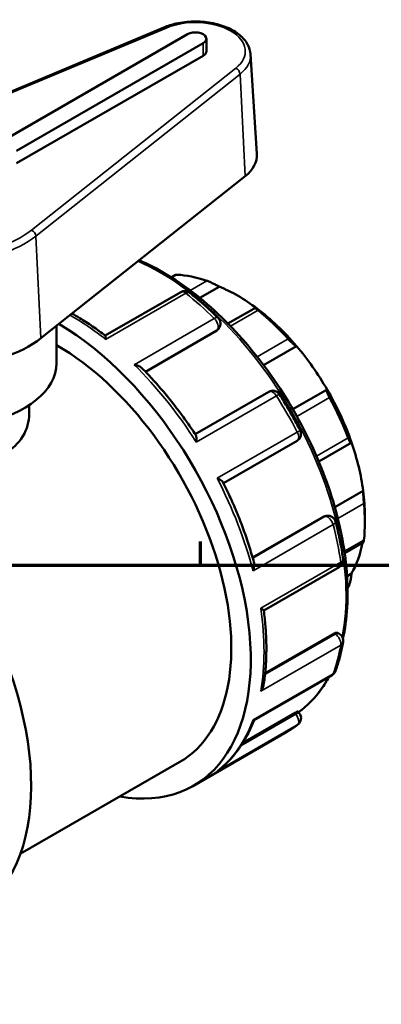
# Model space of a CAD drawing. Header units: millimetres. Extents: x 0 to 905, y -224 to 653.
# Tile 6 of 9: x 114 to 166, y 510 to 653. Entities that reach past the tile are written whole.
import ezdxf

# ---------------------------------------------------------------- set-up
doc = ezdxf.new("R2010")
doc.units = ezdxf.units.MM
for name, color, linetype, lineweight in [('Border (ANSI)', 7, 'Continuous', 70), ('Visible (ANSI)', 7, 'Continuous', 50), ('Visible Narrow (ANSI)', 7, 'Continuous', 35)]:
    doc.layers.add(name, color=color, linetype=linetype, lineweight=lineweight)

# ---------------------------------------------------------------- blocks, each defined once
blk = doc.blocks.new('Borders Default Border')
at = {"layer": 'Border (ANSI)'}
blk.add_line((140.17, 574), (140.17, 577.45), dxfattribs=at)
at = {"layer": 'Border (ANSI)', "flags": 128}
blk.add_lwpolyline([(20, 20), (20, 574), (821, 574), (821, 20), (20, 20)], dxfattribs=at)

msp = doc.modelspace()

# ---------------------------------------------------------------- linework, layer by layer
at = {"layer": 'Visible (ANSI)'}
for p, q in [((134.859, 652.21), (93.951, 635.088)), ((138.297, 651.213), (111.144, 635.576)), ((141.028, 648.746), (141.028, 650.561)), ((113.407, 634.273), (140.56, 649.91)), ((140.56, 648.095), (113.407, 632.458)), ((147.461, 648.313), (148.392, 633.812)), ((116.951, 607.028), (146.684, 630.585)), ((136.534, 616.222), (135.927, 615.873)), ((142.896, 614.514), (140.065, 612.884)), ((137.289, 613.727), (126.303, 607.401)), ((148.162, 611.449), (144.166, 609.148)), ((119.224, 603.371), (119.224, 608.829)), ((142.539, 608.133), (132.153, 602.152)), ((142.864, 608.471), (142.776, 608.346)), ((154.148, 605.878), (149.355, 603.118)), ((150.103, 599.238), (139.396, 593.072)), ((158.604, 599.568), (153.612, 596.693)), ((115.224, 597.277), (115.224, 596.002)), ((143.518, 585.933), (154.223, 592.097)), ((157.395, 589.076), (162.11, 591.791)), ((163.856, 584.838), (159.717, 582.454)), ((158.151, 581.092), (147.764, 575.11)), ((158.451, 581.19), (158.602, 581.204)), ((164.105, 581.204), (164.105, 580.252)), ((161.157, 575.765), (163.9, 577.345)), ((149.389, 567.415), (160.373, 573.741)), ((162.154, 572.779), (161.51, 572.408)), ((160.167, 564.163), (160.373, 564.045)), ((159.623, 564.083), (149.581, 558.301)), ((147.979, 551.463), (159.292, 557.977)), ((154.358, 552.73), (154.55, 552.491)), ((153.909, 552.527), (146.329, 548.162)), ((139.166, 541.939), (152.765, 549.769)), ((113.943, 532.03), (137.17, 545.405))]:
    msp.add_line(p, q, dxfattribs=at)
for centre, start, end in [((137.873, 612.715), 51.58437, 119.93599), ((141.907, 609.142), 324.97291, 45.51589), ((150.686, 598.225), 32.52505, 119.93599), ((153.64, 593.11), 299.93599, 27.47552), ((158.709, 580.04), 14.50243, 95.23725), ((159.79, 574.753), 299.93599, 8.4502), ((159.79, 563.032), 349.83881, 60.06401), ((158.709, 558.99), 299.93599, 339.77532), ((153.64, 551.758), 307.64171, 38.80817)]:
    msp.add_arc(centre, 1.169, start, end, dxfattribs=at)
for centre, major_axis, ratio, start_param, end_param in [((139.428, 650.561), (1.6, 0), 0.5758617, 5.4977871, 8.6393798), ((139.428, 648.746), (1.6, 0), 0.5758617, 5.4977871, 6.2831853), ((139.428, 633.622), (8.97, 0), 0.5758617, 5.65468, 6.3201086), ((144.824, 591.355), (-13.607, 23.629), 0.5780931, 5.6943142, 5.933446), ((145.651, 591.831), (-13.024, 22.616), 0.5780931, 5.3499073, 5.6495344), ((145.651, 591.831), (-13.024, 22.616), 0.5780931, 5.0212158, 5.3499073), ((144.824, 591.355), (13.607, -23.629), 0.5780931, 1.924403, 2.1635348), ((119.205, 576.602), (19.961, -34.663), 0.5780931, 5.8321585, 8.6287095), ((103.224, 612.773), (16.97, 0), 0.5758617, 5.2163071, 5.65468), ((119.205, 576.602), (17.965, -31.197), 0.5780931, 0, 2.3573666), ((145.651, 591.831), (-13.024, 22.616), 0.5780931, 4.7215888, 5.0212158), ((103.224, 603.371), (16, 0), 0.5758617, 3.8133281, 6.2831853), ((145.651, 591.831), (-13.024, 22.616), 0.5780931, 4.3928973, 4.7215888), ((144.824, 591.355), (13.607, -23.629), 0.5780931, 1.2960845, 1.5352163), ((87.244, 558.197), (-19.961, 34.663), 0.5780931, 3.1415927, 6.2831853), ((145.651, 591.831), (-13.024, 22.616), 0.5780931, 4.0932703, 4.3928973), ((145.651, 591.831), (-13.024, 22.616), 0.5780931, 3.9289245, 4.0932703), ((144.824, 591.355), (13.607, -23.629), 0.5780931, 0.667766, 0.9068978), ((145.651, 591.831), (13.024, -22.616), 0.5780931, 0.3233591, 0.5917189), ((144.824, 591.355), (13.607, -23.629), 0.5780931, 0.2702032, 0.2785792)]:
    msp.add_ellipse(centre, major_axis=major_axis, ratio=ratio, start_param=start_param, end_param=end_param, dxfattribs=at)
for points, knots in [([(147.461, 648.313), (147.429, 648.812), (147.278, 649.302), (146.756, 650.248), (146.366, 650.698), (145.365, 651.529), (144.734, 651.899), (143.311, 652.5), (142.518, 652.728), (140.862, 653.02), (140, 653.085), (138.288, 653.048), (137.438, 652.948), (136.009, 652.628), (135.411, 652.441), (134.859, 652.21)], [5.5347104, 5.5347104, 5.5347104, 5.5347104, 5.8054587, 5.8054587, 6.1042956, 6.1042956, 6.435306, 6.435306, 6.7717898, 6.7717898, 7.1056483, 7.1056483, 7.4384798, 7.4384798, 7.6970888, 7.6970888, 7.6970888, 7.6970888]), ([(131.256, 618.362), (133.84, 617.243), (136.453, 615.676), (141.878, 611.521), (144.67, 608.826), (149.801, 602.735), (152.14, 599.342), (156.137, 592.196), (157.794, 588.445), (160.261, 580.956), (161.069, 577.218), (161.747, 570.125), (161.616, 566.77), (160.979, 563.63), (160.948, 563.486), (160.916, 563.342)], [6.1601972, 6.1601972, 6.1601972, 6.1601972, 6.4460962, 6.4460962, 6.7694281, 6.7694281, 7.0921849, 7.0921849, 7.4147213, 7.4147213, 7.7375434, 7.7375434, 8.0609352, 8.0609352, 8.0766567, 8.0766567, 8.0766567, 8.0766567]), ([(136.722, 616.249), (136.669, 616.251), (136.624, 616.248), (136.566, 616.237), (136.548, 616.23), (136.534, 616.222)], [0.220349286, 0.220349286, 0.220349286, 0.220349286, 0.245200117, 0.245200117, 0.261280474, 0.261280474, 0.261280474, 0.261280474]), ([(142.896, 614.514), (142.784, 614.578), (142.647, 614.652), (142.334, 614.817), (142.155, 614.907), (141.832, 615.063), (141.668, 615.139), (141.435, 615.24), (141.36, 615.272), (141.219, 615.328), (141.154, 615.353), (141.096, 615.373)], [0.42016909, 0.42016909, 0.42016909, 0.42016909, 0.47695888, 0.47695888, 0.53743187, 0.53743187, 0.58713353, 0.58713353, 0.61198436, 0.61198436, 0.63683519, 0.63683519, 0.63683519, 0.63683519]), ([(138.599, 613.63), (138.879, 613.408), (139.159, 613.181), (139.717, 612.718), (139.994, 612.482), (140.548, 612.003), (140.823, 611.759), (141.371, 611.263), (141.644, 611.011), (142.187, 610.499), (142.457, 610.239), (142.726, 609.975)], [0.18567209, 0.18567209, 0.18567209, 0.18567209, 0.21612301, 0.21612301, 0.24657393, 0.24657393, 0.27702485, 0.27702485, 0.30747577, 0.30747577, 0.33792669, 0.33792669, 0.33792669, 0.33792669]), ([(148.553, 611.079), (148.495, 611.125), (148.442, 611.169), (148.349, 611.247), (148.308, 611.282), (148.21, 611.372), (148.174, 611.41), (148.149, 611.455), (148.168, 611.457), (148.258, 611.421), (148.326, 611.387), (148.405, 611.342)], [0.22034929, 0.22034929, 0.22034929, 0.22034929, 0.24520012, 0.24520012, 0.27005095, 0.27005095, 0.31975261, 0.31975261, 0.38022559, 0.38022559, 0.43701539, 0.43701539, 0.43701539, 0.43701539]), ([(126.309, 607.397), (125.698, 607.865), (125.082, 608.313), (123.846, 609.164), (123.225, 609.568), (122.227, 610.178), (121.852, 610.4), (121.476, 610.613)], [6.11996184, 6.11996184, 6.11996184, 6.11996184, 6.18597876, 6.18597876, 6.25199569, 6.25199569, 6.29178916, 6.29178916, 6.29178916, 6.29178916]), ([(126.309, 607.397), (126.317, 607.391), (126.323, 607.374), (126.339, 607.308), (126.346, 607.243), (126.355, 607.075), (126.358, 606.971), (126.358, 606.85), (126.358, 606.849), (126.358, 606.847)], [0.09055481, 0.09055481, 0.09055481, 0.09055481, 0.12076848, 0.12076848, 0.17051357, 0.17051357, 0.22275355, 0.22275355, 0.22343548, 0.22343548, 0.22343548, 0.22343548]), ([(154.148, 605.878), (154.094, 605.898), (154.022, 605.937), (153.839, 606.061), (153.727, 606.148), (153.509, 606.334), (153.393, 606.44), (153.215, 606.614), (153.154, 606.675), (153.037, 606.796), (152.98, 606.858), (152.927, 606.917)], [0.42016909, 0.42016909, 0.42016909, 0.42016909, 0.47695888, 0.47695888, 0.53743187, 0.53743187, 0.58713353, 0.58713353, 0.61198436, 0.61198436, 0.63683519, 0.63683519, 0.63683519, 0.63683519]), ([(130.513, 603.167), (130.516, 603.166), (130.518, 603.166), (130.688, 603.134), (130.852, 603.09), (131.153, 602.981), (131.292, 602.916), (131.515, 602.781), (131.605, 602.713), (131.678, 602.638)], [-0.0006885, -0.0006885, -0.0006885, -0.0006885, 0, 0, 0.05187443, 0.05187443, 0.10134643, 0.10134643, 0.14139398, 0.14139398, 0.14139398, 0.14139398]), ([(139.484, 592.939), (139.017, 593.648), (138.538, 594.347), (137.557, 595.722), (137.055, 596.398), (136.031, 597.724), (135.508, 598.374), (134.443, 599.644), (133.902, 600.265), (132.802, 601.476), (132.244, 602.066), (131.678, 602.638)], [5.59821579, 5.59821579, 5.59821579, 5.59821579, 5.66291714, 5.66291714, 5.72761849, 5.72761849, 5.79231984, 5.79231984, 5.85702119, 5.85702119, 5.92172254, 5.92172254, 5.92172254, 5.92172254]), ([(151.672, 598.854), (151.887, 598.516), (152.099, 598.176), (152.518, 597.493), (152.725, 597.15), (153.132, 596.459), (153.332, 596.111), (153.727, 595.413), (153.922, 595.063), (154.304, 594.358), (154.492, 594.004), (154.676, 593.649)], [0.70927086, 0.70927086, 0.70927086, 0.70927086, 0.73972178, 0.73972178, 0.7701727, 0.7701727, 0.80062362, 0.80062362, 0.83107454, 0.83107454, 0.86152546, 0.86152546, 0.86152546, 0.86152546]), ([(158.959, 598.376), (158.919, 598.448), (158.881, 598.523), (158.808, 598.669), (158.775, 598.741), (158.685, 598.947), (158.641, 599.069), (158.577, 599.281), (158.56, 599.377), (158.561, 599.51), (158.578, 599.55), (158.604, 599.568)], [0.22034929, 0.22034929, 0.22034929, 0.22034929, 0.24520012, 0.24520012, 0.27005095, 0.27005095, 0.31975261, 0.31975261, 0.38022559, 0.38022559, 0.43701539, 0.43701539, 0.43701539, 0.43701539]), ([(115.224, 596.002), (115.224, 594.929), (114.927, 593.781), (113.708, 591.754), (112.784, 590.88), (110.635, 589.643), (109.278, 589.203), (106.322, 588.825), (104.722, 588.881), (101.727, 589.301), (100.127, 589.694), (97.17, 590.708), (95.813, 591.326), (93.665, 592.563), (92.741, 593.258), (91.521, 594.649), (91.224, 595.349), (91.224, 596.002)], [2.7347091, 2.7347091, 2.7347091, 2.7347091, 3.1906349, 3.1906349, 3.6465607, 3.6465607, 4.1024865, 4.1024865, 4.5584123, 4.5584123, 5.0141267, 5.0141267, 5.4698411, 5.4698411, 5.9255554, 5.9255554, 6.3812698, 6.3812698, 6.3812698, 6.3812698]), ([(139.484, 592.939), (139.519, 592.885), (139.545, 592.809), (139.581, 592.618), (139.59, 592.498), (139.589, 592.232), (139.578, 592.083), (139.558, 591.926), (139.558, 591.924), (139.557, 591.922)], [0.07693703, 0.07693703, 0.07693703, 0.07693703, 0.12076848, 0.12076848, 0.17051357, 0.17051357, 0.22275355, 0.22275355, 0.22343548, 0.22343548, 0.22343548, 0.22343548]), ([(162.154, 591.876), (162.143, 591.824), (162.123, 591.79), (162.064, 591.781), (162.024, 591.81), (161.938, 591.923), (161.889, 592.004), (161.807, 592.17), (161.779, 592.232), (161.721, 592.368), (161.691, 592.441), (161.663, 592.516)], [0.42016909, 0.42016909, 0.42016909, 0.42016909, 0.47695888, 0.47695888, 0.53743187, 0.53743187, 0.58713353, 0.58713353, 0.61198436, 0.61198436, 0.63683519, 0.63683519, 0.63683519, 0.63683519]), ([(142.599, 586.652), (142.601, 586.652), (142.603, 586.651), (142.747, 586.59), (142.88, 586.526), (143.109, 586.395), (143.208, 586.329), (143.359, 586.2), (143.415, 586.137), (143.445, 586.077)], [-0.0006885, -0.0006885, -0.0006885, -0.0006885, 0, 0, 0.05187443, 0.05187443, 0.10134643, 0.10134643, 0.14724604, 0.14724604, 0.14724604, 0.14724604]), ([(147.947, 574.461), (147.733, 575.238), (147.501, 576.017), (147.002, 577.576), (146.734, 578.356), (146.165, 579.914), (145.864, 580.692), (145.228, 582.243), (144.893, 583.016), (144.193, 584.554), (143.826, 585.318), (143.445, 586.077)], [5.07386752, 5.07386752, 5.07386752, 5.07386752, 5.13856507, 5.13856507, 5.20326262, 5.20326262, 5.26796016, 5.26796016, 5.33265771, 5.33265771, 5.39735526, 5.39735526, 5.39735526, 5.39735526]), ([(163.967, 582.991), (163.96, 583.062), (163.953, 583.14), (163.938, 583.304), (163.931, 583.389), (163.91, 583.647), (163.898, 583.82), (163.877, 584.151), (163.867, 584.327), (163.857, 584.622), (163.855, 584.744), (163.856, 584.838)], [0.22034929, 0.22034929, 0.22034929, 0.22034929, 0.24520012, 0.24520012, 0.27005095, 0.27005095, 0.31975261, 0.31975261, 0.38022559, 0.38022559, 0.43701539, 0.43701539, 0.43701539, 0.43701539]), ([(159.84, 580.333), (159.934, 579.968), (160.025, 579.604), (160.197, 578.877), (160.279, 578.514), (160.435, 577.791), (160.509, 577.43), (160.648, 576.71), (160.713, 576.351), (160.836, 575.636), (160.893, 575.28), (160.946, 574.925)], [1.23286964, 1.23286964, 1.23286964, 1.23286964, 1.26332056, 1.26332056, 1.29377148, 1.29377148, 1.3242224, 1.3242224, 1.35467332, 1.35467332, 1.38512424, 1.38512424, 1.38512424, 1.38512424]), ([(163.9, 577.345), (163.908, 577.349), (163.916, 577.366), (163.931, 577.425), (163.938, 577.461), (163.953, 577.554), (163.96, 577.609), (163.967, 577.673)], [0.556513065, 0.556513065, 0.556513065, 0.556513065, 0.587133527, 0.587133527, 0.611984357, 0.611984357, 0.636835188, 0.636835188, 0.636835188, 0.636835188]), ([(147.947, 574.461), (147.973, 574.365), (147.987, 574.258), (147.995, 574), (147.981, 573.846), (147.925, 573.526), (147.881, 573.359), (147.822, 573.193), (147.822, 573.191), (147.821, 573.189)], [0.08259159, 0.08259159, 0.08259159, 0.08259159, 0.12076848, 0.12076848, 0.17051357, 0.17051357, 0.22275355, 0.22275355, 0.22343548, 0.22343548, 0.22343548, 0.22343548]), ([(161.663, 570.801), (161.691, 570.843), (161.721, 570.897), (161.779, 571.02), (161.807, 571.09), (161.889, 571.317), (161.938, 571.489), (162.024, 571.846), (162.064, 572.056), (162.123, 572.444), (162.143, 572.624), (162.154, 572.779)], [0.22034929, 0.22034929, 0.22034929, 0.22034929, 0.24520012, 0.24520012, 0.27005095, 0.27005095, 0.31975261, 0.31975261, 0.38022559, 0.38022559, 0.43701539, 0.43701539, 0.43701539, 0.43701539]), ([(148.934, 567.743), (148.936, 567.742), (148.937, 567.742), (149.04, 567.682), (149.129, 567.628), (149.268, 567.536), (149.321, 567.497), (149.374, 567.448), (149.387, 567.433), (149.388, 567.423)], [-0.0006885, -0.0006885, -0.0006885, -0.0006885, 0, 0, 0.05187443, 0.05187443, 0.10134643, 0.10134643, 0.13366443, 0.13366443, 0.13366443, 0.13366443]), ([(149.367, 556.667), (149.472, 557.325), (149.556, 557.996), (149.682, 559.365), (149.724, 560.062), (149.767, 561.48), (149.769, 562.201), (149.73, 563.662), (149.69, 564.402), (149.569, 565.9), (149.489, 566.658), (149.388, 567.423)], [4.5455906, 4.5455906, 4.5455906, 4.5455906, 4.61158956, 4.61158956, 4.67758852, 4.67758852, 4.74358747, 4.74358747, 4.80958643, 4.80958643, 4.87558539, 4.87558539, 4.87558539, 4.87558539]), ([(159.623, 564.083), (159.727, 564.143), (159.835, 564.185), (160.024, 564.212), (160.106, 564.198), (160.167, 564.163)], [0.355330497, 0.355330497, 0.355330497, 0.355330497, 0.399472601, 0.399472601, 0.443387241, 0.443387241, 0.443387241, 0.443387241]), ([(160.94, 562.826), (160.886, 562.526), (160.828, 562.23), (160.703, 561.644), (160.636, 561.354), (160.494, 560.782), (160.418, 560.499), (160.258, 559.94), (160.174, 559.664), (159.996, 559.12), (159.903, 558.851), (159.805, 558.586)], [1.75646842, 1.75646842, 1.75646842, 1.75646842, 1.78691934, 1.78691934, 1.81737025, 1.81737025, 1.84782117, 1.84782117, 1.87827209, 1.87827209, 1.90872301, 1.90872301, 1.90872301, 1.90872301]), ([(158.867, 557.733), (158.542, 557.137), (158.187, 556.571), (156.846, 554.693), (155.712, 553.55), (154.429, 552.642)], [8.30226095, 8.30226095, 8.30226095, 8.30226095, 8.3833088, 8.3833088, 8.58707729, 8.58707729, 8.58707729, 8.58707729]), ([(149.367, 556.667), (149.364, 556.647), (149.36, 556.626), (149.325, 556.443), (149.272, 556.283), (149.132, 555.97), (149.042, 555.817), (148.937, 555.673), (148.936, 555.671), (148.934, 555.669)], [0.11438494, 0.11438494, 0.11438494, 0.11438494, 0.12076848, 0.12076848, 0.17051357, 0.17051357, 0.22275355, 0.22275355, 0.22343548, 0.22343548, 0.22343548, 0.22343548]), ([(153.909, 552.527), (154.012, 552.587), (154.109, 552.639), (154.259, 552.711), (154.311, 552.73), (154.348, 552.735), (154.355, 552.733), (154.358, 552.73)], [0.3553305, 0.3553305, 0.3553305, 0.3553305, 0.39930084, 0.39930084, 0.44327119, 0.44327119, 0.46115365, 0.46115365, 0.46115365, 0.46115365]), ([(142.752, 544.165), (143.208, 544.521), (143.644, 544.906), (144.475, 545.73), (144.87, 546.17), (145.615, 547.101), (145.966, 547.592), (146.623, 548.623), (146.928, 549.162), (147.492, 550.283), (147.751, 550.865), (147.986, 551.467)], [4.00650095, 4.00650095, 4.00650095, 4.00650095, 4.07705913, 4.07705913, 4.1476173, 4.1476173, 4.21817547, 4.21817547, 4.28873364, 4.28873364, 4.35899238, 4.35899238, 4.35899238, 4.35899238]), ([(147.821, 551.506), (147.822, 551.505), (147.822, 551.505), (147.88, 551.476), (147.924, 551.46), (147.963, 551.458), (147.972, 551.459), (147.979, 551.463)], [-0.000688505, -0.000688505, -0.000688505, -0.000688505, 0, 0, 0.051874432, 0.051874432, 0.071795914, 0.071795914, 0.071795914, 0.071795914]), ([(154.353, 550.833), (154.252, 550.755), (154.15, 550.678), (153.943, 550.528), (153.839, 550.454), (153.629, 550.309), (153.523, 550.238), (153.31, 550.099), (153.202, 550.031), (152.985, 549.898), (152.875, 549.833), (152.765, 549.769)], [2.280067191, 2.280067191, 2.280067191, 2.280067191, 2.295679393, 2.295679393, 2.311291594, 2.311291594, 2.326903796, 2.326903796, 2.342515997, 2.342515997, 2.358128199, 2.358128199, 2.358128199, 2.358128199]), ([(142.752, 544.165), (142.704, 544.128), (142.655, 544.093), (142.603, 544.059), (142.601, 544.057), (142.599, 544.056)], [0.204628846, 0.204628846, 0.204628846, 0.204628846, 0.222753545, 0.222753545, 0.223435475, 0.223435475, 0.223435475, 0.223435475])]:
    msp.add_open_spline(points, degree=3, knots=knots, dxfattribs=at)
for points in [[(142.776, 608.346), (142.716, 608.26), (142.632, 608.187), (142.539, 608.133)], [(158.151, 581.092), (158.243, 581.145), (158.347, 581.18), (158.451, 581.19)]]:
    msp.add_open_spline(points, degree=3, dxfattribs=at)
at = {"layer": 'Visible Narrow (ANSI)'}
for p, q in [((94.252, 635.006), (135.159, 652.128)), ((140.56, 648.095), (140.56, 649.91)), ((145.301, 646.288), (115.569, 622.731)), ((116.198, 621.864), (145.931, 645.421)), ((145.931, 645.421), (146.684, 630.585)), ((116.198, 621.864), (116.951, 607.028)), ((135.995, 615.83), (136.722, 616.249)), ((141.096, 615.373), (138.67, 613.976)), ((126.358, 606.847), (138.025, 613.566)), ((144.539, 608.768), (148.553, 611.079)), ((142.181, 609.885), (130.513, 603.167)), ((132.109, 602.198), (142.622, 608.252)), ((142.622, 608.252), (142.539, 608.133)), ((152.927, 606.917), (148.425, 604.324)), ((139.557, 591.922), (151.225, 598.64)), ((154.21, 595.641), (158.959, 598.376)), ((154.267, 593.371), (142.599, 586.652)), ((161.663, 592.516), (157.06, 589.866)), ((160.16, 580.798), (163.967, 582.991)), ((158.296, 581.105), (147.781, 575.05)), ((147.821, 573.189), (159.488, 579.908)), ((158.151, 581.092), (158.296, 581.105)), ((163.967, 577.673), (161.118, 576.032)), ((160.602, 574.462), (148.934, 567.743)), ((161.582, 570.754), (161.663, 570.801)), ((159.79, 563.987), (149.559, 558.096)), ((159.623, 564.083), (159.79, 563.987)), ((148.934, 555.669), (160.602, 562.388)), ((159.488, 558.224), (147.821, 551.506)), ((154.053, 552.348), (146.055, 547.742)), ((153.909, 552.527), (154.053, 552.348)), ((142.599, 544.056), (154.267, 550.775))]:
    msp.add_line(p, q, dxfattribs=at)
for centre, major_axis, ratio, start_param, end_param in [((139.428, 648.746), (7.261, 0), 0.5758617, 5.65468, 8.4824869), ((135.159, 651.491), (-0.301, 0.719), 0.4806657, 5.5667524, 6.2831853), ((139.428, 648.143), (8.039, 0), 0.5758617, 5.65468, 6.3201086), ((145.301, 645.651), (-0.484, 0.611), 0.6613198, 3.8894906, 5.407927), ((103.224, 627.898), (-15.261, 0), 0.5758617, 2.0747144, 2.5130874), ((103.224, 627.294), (16.039, 0), 0.5758617, 5.2163071, 5.65468), ((115.569, 622.094), (0.484, -0.611), 0.6613198, 0.7478979, 2.2663344), ((134.21, 585.243), (19.163, -33.277), 0.5780931, 0.584617, 2.4734291), ((137.873, 612.715), (-0.583, 1.013), 0.5780931, 5.3140488, 6.2831853), ((137.873, 612.715), (0.726, 0.916), 0.4618489, 0, 0.8608803), ((132.804, 584.433), (19.961, -34.663), 0.5780931, 2.0202015, 2.1724561), ((121.136, 577.714), (19.961, -34.663), 0.5780931, 2.1724561, 2.3562612), ((141.907, 609.142), (0.819, 0.834), 0.3544821, 0, 0.904295), ((141.907, 609.142), (0.583, -1.013), 0.5780931, 0.2637331, 2.0202015), ((141.907, 609.142), (0.957, -0.671), 0.7877574, 5.930605, 6.2831853), ((121.136, 577.714), (19.961, -34.663), 0.5780931, 1.6488573, 2.0202015), ((150.686, 598.225), (-0.583, 1.013), 0.5780931, 4.79045, 6.2831853), ((150.686, 598.225), (0.985, 0.628), 0.0636308, 0, 0.9529672), ((132.804, 584.433), (19.961, -34.663), 0.5780931, 1.4966027, 1.6488573), ((153.64, 593.11), (0.583, -1.013), 0.5780931, 0, 1.4966027), ((153.64, 593.11), (1.037, 0.539), 0.0604843, 5.3300789, 6.2831853), ((121.136, 577.714), (19.961, -34.663), 0.5780931, 1.1252586, 1.4966027), ((158.709, 580.04), (-0.107, 1.164), 0.7885742, 0, 0.3479284), ((158.709, 580.04), (-0.583, 1.013), 0.5780931, 4.2668512, 6.0233196), ((158.709, 580.04), (1.131, 0.293), 0.3516371, 5.3779886, 6.2831853), ((132.804, 584.433), (19.961, -34.663), 0.5780931, 0.973004, 1.1252586), ((159.79, 574.753), (0.583, -1.013), 0.5780931, 0, 0.973004), ((159.79, 574.753), (1.156, 0.172), 0.4592439, 5.4209982, 6.2831853), ((121.136, 577.714), (19.961, -34.663), 0.5780931, 0.6016598, 0.973004), ((159.79, 563.032), (0.583, 1.013), 0.5780931, 0, 0.7834645), ((159.79, 563.032), (-0.583, 1.013), 0.5780931, 3.7432524, 5.4997209), ((159.79, 563.032), (1.15, -0.206), 0.6726841, 5.6091046, 6.2831853), ((132.804, 584.433), (19.961, -34.663), 0.5780931, 0.4494052, 0.6016598), ((158.709, 558.99), (1.097, -0.404), 0.7349495, 5.7331222, 6.2831853), ((134.21, 585.243), (19.163, -33.277), 0.5780931, 0.0564046, 0.3444636), ((158.709, 558.99), (0.583, -1.013), 0.5780931, 0, 0.4494052), ((121.136, 577.714), (19.961, -34.663), 0.5780931, 0.078061, 0.4494052), ((153.64, 551.758), (0.911, 0.732), 0.2127125, 0, 0.9377138), ((153.64, 551.758), (0.583, -1.013), 0.5780931, 0.078061, 1.8345294), ((132.804, 584.433), (19.961, -34.663), 0.5780931, 0, 0.078061), ((153.64, 551.758), (0.714, -0.925), 0.813486, 6.1735564, 6.2831853)]:
    msp.add_ellipse(centre, major_axis=major_axis, ratio=ratio, start_param=start_param, end_param=end_param, dxfattribs=at)

# ---------------------------------------------------------------- block references
msp.add_blockref('Borders Default Border', (0, 0))

doc.saveas('drawing.dxf')
